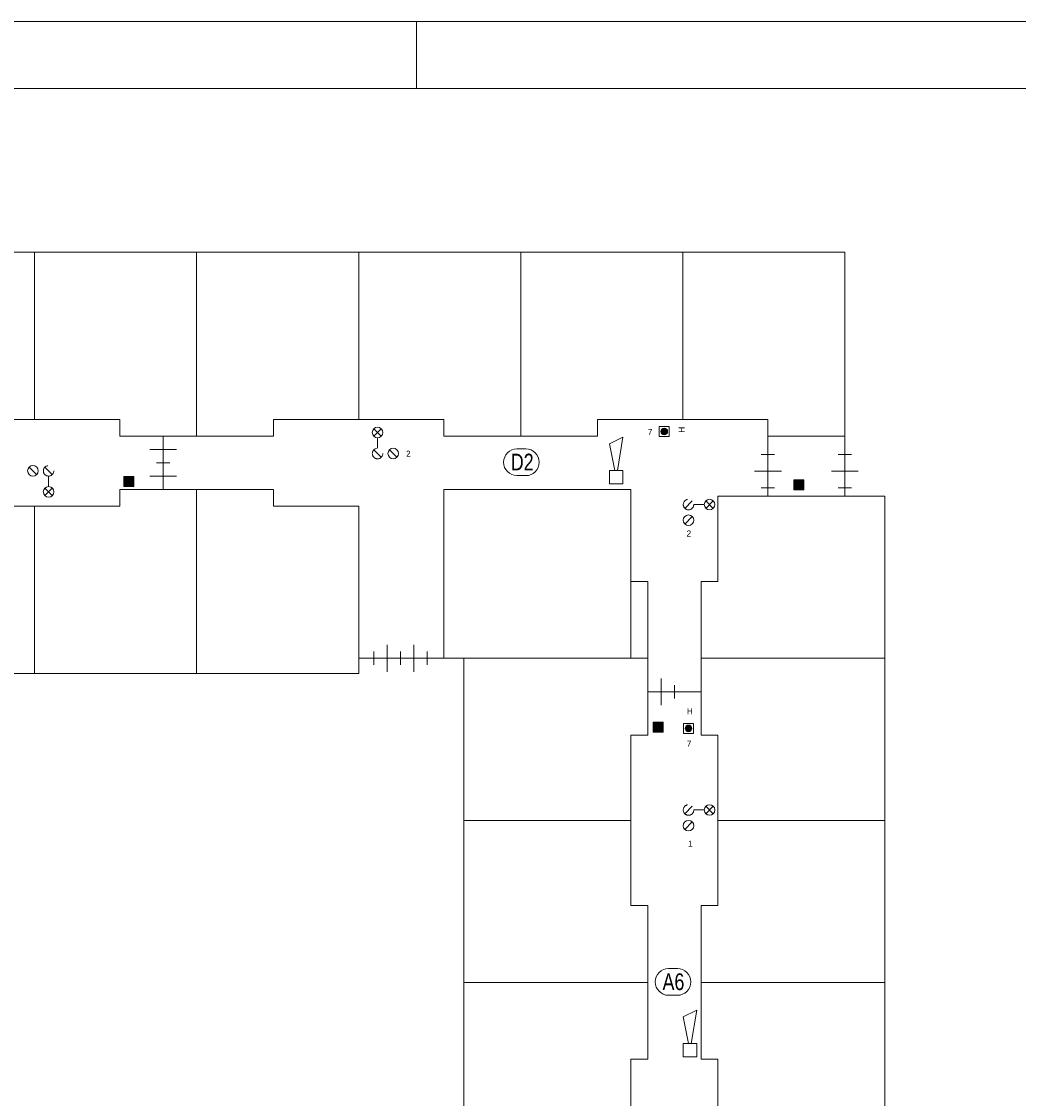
# Model space of a CAD drawing. Header units: millimetres. Extents: x -10 to 169, y 0 to 119.
# Tile 8 of 19: x 30 to 60, y 87 to 119. Entities that reach past the tile are written whole.
import ezdxf
from ezdxf.enums import TextEntityAlignment as Align

# ---------------------------------------------------------------- set-up
doc = ezdxf.new("R2010")
doc.units = ezdxf.units.MM
doc.linetypes.add('DGN2', pattern=[1.424392, 0.712196, -0.712196])
for name, color, linetype in [('31', 7, 'Continuous'), ('56', 7, 'Continuous'), ('BINNENMUUR', 7, 'Continuous'), ('BOUWKUNDE', 7, 'Continuous'), ('KADER', 7, 'Continuous'), ('SYMBOLEN', 7, 'Continuous')]:
    doc.layers.add(name, color=color, linetype=linetype)
doc.styles.add('dgn000', font='dgn000.shx')
doc.styles.add('dgn001', font='dgn001.shx')
doc.styles.add('dgn003', font='dgn003.shx')

# ---------------------------------------------------------------- blocks, each defined once
blk = doc.blocks.new('20226')
at = {"layer": 'BOUWKUNDE', "color": 1, "linetype": 'Continuous', "lineweight": 0}
for p, q in [((-0.2, 1), (0.2, 1)), ((0, 0), (0, 1)), ((-0.4, 0.5), (0, 0.5)), ((0, 0.5), (0.4, 0.5)), ((-0.2, 0), (0.2, 0))]:
    blk.add_line(p, q, dxfattribs=at)
blk = doc.blocks.new('20227')
at = {"layer": 'BOUWKUNDE', "color": 1, "linetype": 'Continuous', "lineweight": 0}
for p, q in [((-0.2, 1), (0.2, 1)), ((0, 0), (0, 1)), ((-0.4, 0.5), (0, 0.5)), ((0, 0.5), (0.4, 0.5)), ((-0.2, 0), (0.2, 0))]:
    blk.add_line(p, q, dxfattribs=at)
blk = doc.blocks.new('20240')
at = {"layer": 'BOUWKUNDE', "color": 1, "linetype": 'Continuous', "lineweight": 0}
for p, q in [((-0.2, 0), (0.2, 0)), ((0, 0), (0, -0.8)), ((-0.4, -0.4), (0, -0.4)), ((0, -0.4), (0.4, -0.4)), ((-0.2, -0.8), (0.2, -0.8))]:
    blk.add_line(p, q, dxfattribs=at)
blk = doc.blocks.new('20241')
at = {"layer": 'BOUWKUNDE', "color": 1, "linetype": 'Continuous', "lineweight": 0}
for p, q in [((-0.2, 0), (0.2, 0)), ((0, 0), (0, -0.8)), ((-0.4, -0.4), (0, -0.4)), ((0, -0.4), (0.4, -0.4)), ((-0.2, -0.8), (0.2, -0.8))]:
    blk.add_line(p, q, dxfattribs=at)
blk = doc.blocks.new('20246')
at = {"layer": 'BOUWKUNDE', "color": 1, "linetype": 'Continuous', "lineweight": 0}
for p, q in [((0.4, 0), (0.4, 0.4)), ((0, -0.2), (0, 0.2)), ((0, 0), (0.8, 0)), ((0.4, -0.4), (0.4, 0)), ((0.8, -0.2), (0.8, 0.2))]:
    blk.add_line(p, q, dxfattribs=at)
blk = doc.blocks.new('20250')
at = {"layer": 'BOUWKUNDE', "color": 1, "linetype": 'Continuous', "lineweight": 0}
for p, q in [((0.4, 0), (0.4, 0.4)), ((0, -0.2), (0, 0.2)), ((0, 0), (0.8, 0)), ((0.4, -0.4), (0.4, 0)), ((0.8, -0.2), (0.8, 0.2))]:
    blk.add_line(p, q, dxfattribs=at)
blk = doc.blocks.new('20251')
at = {"layer": 'BOUWKUNDE', "color": 1, "linetype": 'Continuous', "lineweight": 0}
for p, q in [((0.4, 0), (0.4, 0.4)), ((0, -0.2), (0, 0.2)), ((0, 0), (0.8, 0)), ((0.4, -0.4), (0.4, 0)), ((0.8, -0.2), (0.8, 0.2))]:
    blk.add_line(p, q, dxfattribs=at)
blk = doc.blocks.new('EAF116')
at = {"layer": '56', "color": 1, "linetype": 'Continuous', "lineweight": 0, "flags": 128}
blk.add_lwpolyline([(-0.13, 0.4), (0.136, 0.4), (0.134, 0.4, -1), (0.134, -0.4), (0.136, -0.4), (-0.13, -0.4), (-0.134, -0.4, -0.994544), (-0.13, 0.4)], format="xyb", dxfattribs=at)
at = {"layer": '56', "color": 2, "linetype": 'Continuous', "lineweight": 13, "style": 'dgn003', "width": 0.8}
blk.add_text('A6', height=0.5, dxfattribs=at).set_placement((0.016, 0.006), align=Align.MIDDLE_CENTER)
blk = doc.blocks.new('EAF117')
at = {"layer": '56', "color": 1, "linetype": 'Continuous', "lineweight": 0, "flags": 128}
blk.add_lwpolyline([(-0.13, 0.4), (0.136, 0.4), (0.134, 0.4, -1), (0.134, -0.4), (0.136, -0.4), (-0.13, -0.4), (-0.134, -0.4, -0.994544), (-0.13, 0.4)], format="xyb", dxfattribs=at)
at = {"layer": '56', "color": 2, "linetype": 'Continuous', "lineweight": 13, "style": 'dgn003', "width": 0.8}
blk.add_text('D2', height=0.5, dxfattribs=at).set_placement((0.026, 0.006), align=Align.MIDDLE_CENTER)
blk = doc.blocks.new('AnonymousCell129')
at = {"layer": 'KADER', "color": 1, "linetype": 'Continuous', "lineweight": 0}
for p, q in [((-0.426, 0.123), (-0.204, 0.346)), ((0.204, 0.123), (0.426, 0.346)), ((0.426, 0.123), (0.204, 0.346)), ((-0.158, 0.235), (0.158, 0.235)), ((-0.426, -0.346), (-0.204, -0.123))]:
    blk.add_line(p, q, dxfattribs=at)
at = {"layer": 'KADER', "color": 1, "linetype": 'DGN2', "lineweight": 0}
blk.add_circle((-0.315, 0.235), 0.157, dxfattribs=at)
at = {"layer": 'KADER', "color": 1, "linetype": 'Continuous', "lineweight": 0}
for centre in [(0.315, 0.235), (-0.315, -0.234)]:
    blk.add_circle(centre, 0.158, dxfattribs=at)
blk = doc.blocks.new('EAD014')
at = {"layer": 'SYMBOLEN'}
h = blk.add_hatch(color=3, dxfattribs=at)
edge = h.paths.add_edge_path()
edge.add_arc((0, 0), 0.1, 0, 360)
at = {"layer": 'SYMBOLEN', "color": 3, "linetype": 'Continuous', "lineweight": 0}
blk.add_circle((0, 0), 0.1, dxfattribs=at)
blk = doc.blocks.new('AnonymousCell130')
at = {"layer": 'SYMBOLEN', "color": 1, "linetype": 'Continuous', "lineweight": 0, "flags": 128}
blk.add_lwpolyline([(0.184, 0.24), (-0.116, 0.24), (-0.116, -0.06), (0.184, -0.06), (0.184, 0.24)], dxfattribs=at)
at = {"color": 1, "linetype": 'Continuous', "lineweight": 0}
blk.add_blockref('EAD014', (0.034, 0.09), dxfattribs=at)
blk = doc.blocks.new('AnonymousCell131')
at = {"layer": 'KADER', "color": 1, "linetype": 'Continuous', "lineweight": 0}
for p, q in [((-0.426, 0.123), (-0.204, 0.346)), ((0.204, 0.123), (0.426, 0.346)), ((0.426, 0.123), (0.204, 0.346)), ((-0.158, 0.235), (0.158, 0.235)), ((-0.426, -0.346), (-0.204, -0.123))]:
    blk.add_line(p, q, dxfattribs=at)
at = {"layer": 'KADER', "color": 1, "linetype": 'DGN2', "lineweight": 0}
blk.add_circle((-0.315, 0.235), 0.157, dxfattribs=at)
at = {"layer": 'KADER', "color": 1, "linetype": 'Continuous', "lineweight": 0}
for centre in [(0.315, 0.235), (-0.315, -0.234)]:
    blk.add_circle(centre, 0.158, dxfattribs=at)
blk = doc.blocks.new('EAD015')
at = {"layer": 'SYMBOLEN'}
h = blk.add_hatch(color=3, dxfattribs=at)
edge = h.paths.add_edge_path()
edge.add_arc((0, 0), 0.1, 0, 360)
at = {"layer": 'SYMBOLEN', "color": 3, "linetype": 'Continuous', "lineweight": 0}
blk.add_circle((0, 0), 0.1, dxfattribs=at)
blk = doc.blocks.new('AnonymousCell132')
at = {"layer": 'SYMBOLEN', "color": 1, "linetype": 'Continuous', "lineweight": 0, "flags": 128}
blk.add_lwpolyline([(0.184, 0.24), (-0.116, 0.24), (-0.116, -0.06), (0.184, -0.06), (0.184, 0.24)], dxfattribs=at)
at = {"color": 1, "linetype": 'Continuous', "lineweight": 0}
blk.add_blockref('EAD015', (0.034, 0.09), dxfattribs=at)
blk = doc.blocks.new('AnonymousCell135')
at = {"layer": 'KADER', "color": 1, "linetype": 'Continuous', "lineweight": 0}
for p, q in [((-0.346, 0.426), (-0.123, 0.204)), ((0.123, 0.426), (0.346, 0.204)), ((0.235, 0.158), (0.235, -0.158)), ((0.123, -0.204), (0.346, -0.426)), ((0.123, -0.426), (0.346, -0.204))]:
    blk.add_line(p, q, dxfattribs=at)
for centre in [(-0.234, 0.315), (0.235, -0.315)]:
    blk.add_circle(centre, 0.158, dxfattribs=at)
at = {"layer": 'KADER', "color": 1, "linetype": 'DGN2', "lineweight": 0}
blk.add_circle((0.235, 0.315), 0.157, dxfattribs=at)
blk = doc.blocks.new('AnonymousCell136')
at = {"layer": 'KADER', "color": 1, "linetype": 'Continuous', "lineweight": 0}
for p, q in [((-0.123, 0.204), (-0.346, 0.426)), ((-0.123, 0.426), (-0.346, 0.204)), ((-0.235, -0.158), (-0.235, 0.158)), ((-0.123, -0.426), (-0.346, -0.204)), ((0.346, -0.426), (0.123, -0.204))]:
    blk.add_line(p, q, dxfattribs=at)
for centre in [(-0.235, 0.315), (0.234, -0.315)]:
    blk.add_circle(centre, 0.158, dxfattribs=at)
at = {"layer": 'KADER', "color": 1, "linetype": 'DGN2', "lineweight": 0}
blk.add_circle((-0.235, -0.315), 0.157, dxfattribs=at)
blk = doc.blocks.new('EW433')
at = {"layer": '31', "color": 3, "linetype": 'Continuous', "lineweight": 0}
for p, q in [((0.2, 1.2), (-0.2, 1)), ((-0.2, 1), (-0.04, 0.2)), ((0.04, 0.2), (0.2, 1.2))]:
    blk.add_line(p, q, dxfattribs=at)
at = {"layer": '31', "color": 3, "linetype": 'Continuous', "lineweight": 0, "flags": 128}
blk.add_lwpolyline([(-0.2, 0.2), (-0.2, -0.2), (0.2, -0.2), (0.2, 0.2), (-0.2, 0.2)], dxfattribs=at)
blk = doc.blocks.new('EW434')
at = {"layer": '31', "color": 3, "linetype": 'Continuous', "lineweight": 0}
for p, q in [((0.2, 1.2), (-0.2, 1)), ((-0.2, 1), (-0.04, 0.2)), ((0.04, 0.2), (0.2, 1.2))]:
    blk.add_line(p, q, dxfattribs=at)
at = {"layer": '31', "color": 3, "linetype": 'Continuous', "lineweight": 0, "flags": 128}
blk.add_lwpolyline([(-0.2, 0.2), (-0.2, -0.2), (0.2, -0.2), (0.2, 0.2), (-0.2, 0.2)], dxfattribs=at)
blk = doc.blocks.new('AnonymousCell107')
at = {"layer": 'BINNENMUUR'}
for points in [[(3.419, 16.142), (3.119, 16.142), (3.119, 16.442), (3.419, 16.442)], [(23.171, 16.038), (23.471, 16.038), (23.471, 16.338), (23.171, 16.338)], [(18.959, 8.788), (19.259, 8.788), (19.259, 9.088), (18.959, 9.088)]]:
    blk.add_hatch(color=1, dxfattribs=at).paths.add_polyline_path(points)
at = {"layer": 'BINNENMUUR', "color": 1, "linetype": 'Continuous', "lineweight": 0, "flags": 128}
for points in [[(3.419, 16.142), (3.119, 16.142), (3.119, 16.442), (3.419, 16.442), (3.419, 16.142)], [(23.171, 16.038), (23.471, 16.038), (23.471, 16.338), (23.171, 16.338), (23.171, 16.038)], [(18.959, 8.788), (19.259, 8.788), (19.259, 9.088), (18.959, 9.088), (18.959, 8.788)]]:
    blk.add_lwpolyline(points, dxfattribs=at)
at = {"layer": 'SYMBOLEN', "color": 1, "linetype": 'Continuous', "lineweight": 0}
for p, q in [((0.45, 18.149), (0.45, 23.149)), ((5.3, 23.149), (5.3, 17.649)), ((10.15, 18.149), (10.15, 23.149)), ((15, 17.649), (15, 23.149)), ((19.85, 18.149), (19.85, 23.149)), ((22.4, 15.849), (22.4, 17.649)), ((3, 15.549), (3, 16.049)), ((3, 16.049), (7.6, 16.049)), ((5.3, 10.549), (5.3, 16.049)), ((7.6, 16.049), (7.6, 15.549)), ((20.9, 15.849), (24.7, 15.849)), ((-2.1, 15.549), (3, 15.549)), ((0.45, 15.549), (0.45, 10.549)), ((7.6, 15.549), (10.15, 15.549)), ((10.15, 15.549), (10.15, 10.549)), ((18.8, 10.999), (13.3, 10.999)), ((18.8, 8.699), (18.8, 10.999)), ((20.4, 10.999), (25.9, 10.999)), ((18.8, 9.999), (20.4, 9.999)), ((18.3, 3.599), (18.3, 8.699)), ((18.3, 8.699), (18.8, 8.699)), ((18.3, 6.149), (13.3, 6.149)), ((20.9, 6.149), (25.9, 6.149)), ((18.8, 3.599), (18.3, 3.599)), ((18.8, -1.001), (18.8, 3.599)), ((18.8, 1.299), (13.3, 1.299)), ((20.4, 1.299), (25.9, 1.299)), ((18.3, -6.101), (18.3, -1.001)), ((18.3, -1.001), (18.8, -1.001))]:
    blk.add_line(p, q, dxfattribs=at)
at = {"layer": 'SYMBOLEN', "color": 1, "linetype": 'Continuous', "lineweight": 0, "flags": 128}
for points in [[(18.8, -10.351), (18.8, -22.951), (25.9, -22.951), (25.9, 15.849), (24.7, 15.849), (24.7, 23.153), (-14.1, 23.153), (-14.1, 17.649)], [(-14.1, 17.649), (-11.8, 17.649), (-11.8, 18.149), (-6.7, 18.149), (-6.7, 17.649), (-2.1, 17.649), (-2.1, 18.149), (3, 18.149), (3, 17.649), (7.6, 17.649), (7.6, 18.149), (12.7, 18.149), (12.7, 17.649), (17.3, 17.649), (17.3, 18.149), (22.4, 18.149), (22.4, 17.649), (24.7, 17.649)], [(18.3, 10.999), (12.7, 10.999), (12.7, 16.049), (18.3, 16.049), (18.3, 10.999)], [(20.9, -22.951), (20.9, -20.401), (20.4, -20.401), (20.4, -15.801), (20.9, -15.801), (20.9, -10.701), (20.4, -10.701), (20.4, -6.101), (20.9, -6.101), (20.9, -1.001), (20.4, -1.001), (20.4, 3.599), (20.9, 3.599), (20.9, 8.699), (20.4, 8.699), (20.4, 13.299), (20.9, 13.299), (20.9, 15.849)], [(18.8, 10.999), (18.3, 10.999), (18.3, 13.299), (18.8, 13.299), (18.8, 10.999)], [(14.1, -15.851), (14.1, -8.401), (13.3, -8.401), (13.3, 10.999), (10.15, 10.999), (10.15, 10.549), (-14.1, 10.549)]]:
    blk.add_lwpolyline(points, dxfattribs=at)
at = {"color": 1, "linetype": 'Continuous', "lineweight": 0}
for name, p in [('AnonymousCell136', (10.95, 17.442)), ('AnonymousCell132', (19.262, 17.694)), ('20240', (4.3, 17.649)), ('EW434', (17.854, 16.42)), ('EAF117', (15.018, 16.866)), ('20226', (22.4, 16.099)), ('20227', (24.7, 16.099)), ('AnonymousCell135', (0.634, 16.294)), ('20241', (4.3, 16.849)), ('AnonymousCell131', (20.337, 15.364)), ('20250', (10.6, 10.999)), ('20251', (11.4, 10.999)), ('20246', (18.8, 9.999)), ('AnonymousCell130', (19.986, 8.813)), ('AnonymousCell129', (20.337, 6.225)), ('EAF116', (19.555, 1.315)), ('EW433', (20.066, -0.727))]:
    blk.add_blockref(name, p, dxfattribs=at)
at = {"layer": 'SYMBOLEN', "color": 1, "linetype": 'Continuous', "lineweight": 0}
for s, style, p in [('7', 'dgn001', (18.805, 17.681)), ('2', 'dgn000', (11.569, 17.031)), ('2', 'dgn000', (19.966, 14.644)), ('H', 'dgn001', (19.972, 9.326)), ('7', 'dgn001', (19.972, 8.357)), ('1', 'dgn000', (20.009, 5.361))]:
    blk.add_text(s, height=0.18, dxfattribs=dict(at, style=style)).set_placement(p)
at = {"layer": 'SYMBOLEN', "color": 1, "linetype": 'Continuous', "lineweight": 0, "style": 'dgn001'}
blk.add_text('H', height=0.18, rotation=90, dxfattribs=at).set_placement((19.905, 17.754))
blk = doc.blocks.new('A1')
at = {"layer": 'KADER', "color": 1, "linetype": 'Continuous', "lineweight": 0}
for p, q in [((168.528, 119.032), (0, 119.032)), ((42.283, 117.028), (42.283, 119.032))]:
    blk.add_line(p, q, dxfattribs=at)
at = {"layer": 'KADER', "color": 5, "linetype": 'Continuous', "lineweight": 0, "flags": 128}
blk.add_lwpolyline([(2.004, 2.004), (166.525, 2.004), (166.525, 117.028), (2.004, 117.028), (2.004, 2.004)], dxfattribs=at)
blk = doc.blocks.new('AnonymousCell142')
at = {"color": 1, "linetype": 'Continuous', "lineweight": 0}
blk.add_blockref('A1', (-84.264, -59.516), dxfattribs=at)

msp = doc.modelspace()

# ---------------------------------------------------------------- block references
at = {"color": 1, "linetype": 'Continuous', "lineweight": 0}
for name, p in [('AnonymousCell142', (84.264, 59.516)), ('AnonymousCell107', (30.403, 88.978))]:
    msp.add_blockref(name, p, dxfattribs=at)

doc.saveas('drawing.dxf')
